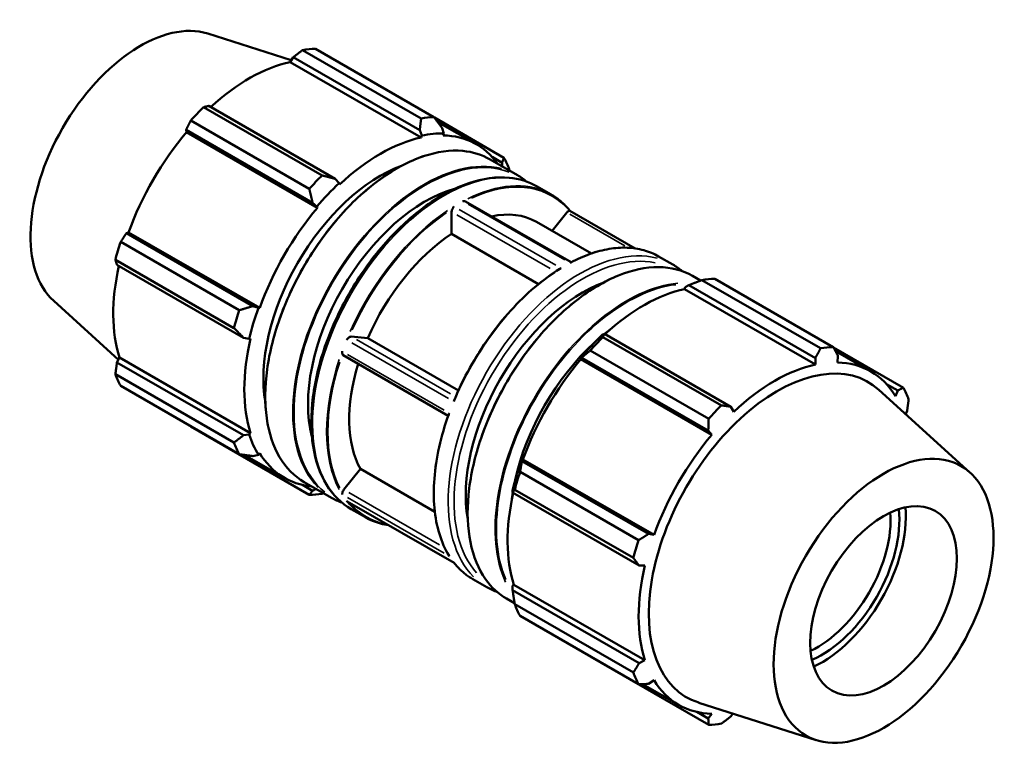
# Model space of a CAD drawing. Header units: inches. Extents: x -4.8 to 53.9, y -12.4 to 34.2.
# Tile 6 of 6: x 44.9 to 53.9, y 27.4 to 34.2. Entities that reach past the tile are written whole.
import ezdxf

# ---------------------------------------------------------------- set-up
doc = ezdxf.new("R2010")
doc.units = ezdxf.units.IN
doc.header["$MEASUREMENT"] = 0
doc.layers.add('Visible (ANSI)', color=7, linetype='Continuous', lineweight=50)
doc.layers.add('Visible Narrow (ANSI)', color=7, linetype='Continuous', lineweight=35)

msp = doc.modelspace()

# ---------------------------------------------------------------- linework, layer by layer
at = {"layer": 'Visible (ANSI)'}
for p, q in [((46.6455, 34.0517), (47.4093, 33.8086)), ((48.7118, 33.2892), (47.6287, 33.9129)), ((47.4259, 33.8352), (47.3992, 33.7924)), ((48.5818, 33.1695), (47.4259, 33.8352)), ((47.5121, 33.9016), (48.5951, 33.2779)), ((48.5965, 33.103), (47.3992, 33.7924)), ((47.69, 32.7567), (46.607, 33.3804)), ((46.6543, 33.3909), (47.8102, 32.7252)), ((48.7158, 33.2841), (49.3517, 32.9178)), ((46.4903, 33.2574), (47.5734, 32.6337)), ((48.7469, 33.2437), (49.0999, 33.0405)), ((48.7884, 33.1896), (48.8028, 33.1396)), ((46.4477, 33.1729), (46.4516, 33.1509)), ((47.6036, 32.5073), (46.4477, 33.1729)), ((47.6489, 32.4614), (46.4516, 33.1509)), ((48.6005, 33.12), (48.5818, 33.1695)), ((48.5965, 33.103), (48.6005, 33.12)), ((48.8028, 33.1396), (48.7967, 33.1224)), ((49.334, 32.8729), (49.2432, 32.9252)), ((49.2249, 32.903), (49.4743, 32.7595)), ((49.3364, 32.8388), (49.334, 32.8729)), ((47.8102, 32.7252), (47.845, 32.685)), ((47.845, 32.685), (47.849, 32.6725)), ((49.6544, 32.6557), (49.7837, 32.5813)), ((47.6427, 32.4716), (47.6036, 32.5073)), ((47.6489, 32.4614), (47.6427, 32.4716)), ((49.965, 31.9627), (48.9993, 32.5188)), ((48.8735, 32.4244), (48.8735, 32.2218)), ((49.9248, 32.4173), (49.7905, 32.2502)), ((50.55, 32.0896), (49.9542, 32.4327)), ((49.6477, 32.3324), (50.1501, 32.0431)), ((45.923, 32.2354), (45.9021, 32.2279)), ((45.9021, 32.2279), (47.058, 31.5623)), ((47.1203, 31.5459), (45.923, 32.2354)), ((48.8735, 32.2218), (49.6681, 31.7643)), ((46.9334, 31.5252), (45.8504, 32.1489)), ((45.802, 31.9862), (46.8851, 31.3625)), ((46.9724, 31.2741), (45.8165, 31.9398)), ((50.7645, 32.0164), (50.8938, 31.942)), ((51.0055, 31.7351), (51.0403, 31.7538)), ((51.0403, 31.7538), (52.1962, 31.0881)), ((51.0739, 31.8383), (51.1477, 31.7958)), ((52.2435, 31.177), (51.1604, 31.8006)), ((51.2771, 31.8119), (52.3601, 31.1883)), ((51.0015, 31.7181), (51.0055, 31.7351)), ((51.0015, 31.7181), (52.1987, 31.0286)), ((45.239, 31.6094), (45.83, 31.0731)), ((47.058, 31.5623), (47.1085, 31.5462)), ((47.1085, 31.5462), (47.1203, 31.5459)), ((50.2687, 31.3095), (50.25, 31.3)), ((51.4246, 30.6438), (50.2687, 31.3095)), ((47.0247, 31.2641), (46.9724, 31.2741)), ((47.0374, 31.2668), (47.0247, 31.2641)), ((48.1077, 31.2696), (47.9559, 31.2835)), ((48.1077, 31.2696), (48.9359, 30.7926)), ((50.2554, 31.2795), (51.3384, 30.6558)), ((51.2218, 30.5327), (50.1387, 31.1564)), ((53.0001, 30.8169), (52.3624, 31.1841)), ((52.3797, 31.1518), (52.7022, 30.9661)), ((45.8401, 31.092), (45.8165, 31.0476)), ((45.8165, 31.0476), (46.9724, 30.382)), ((47.0374, 30.4025), (45.8401, 31.092)), ((48.8421, 30.5609), (47.8836, 31.1129)), ((50.0477, 31.0866), (50.062, 31.0915)), ((50.0538, 31.0765), (50.0477, 31.0866)), ((50.0538, 31.0765), (51.2511, 30.387)), ((50.062, 31.0915), (51.218, 30.4259)), ((52.1962, 31.0881), (52.1987, 31.0286)), ((52.3989, 31.048), (52.4028, 31.1082)), ((46.8851, 30.3161), (45.802, 30.9398)), ((45.8504, 30.8327), (46.9334, 30.209)), ((53.6115, 30.0402), (52.7766, 30.7979)), ((52.8455, 30.8508), (52.9484, 30.7915)), ((52.9484, 30.7915), (52.9275, 30.7413)), ((51.4513, 30.5981), (51.4246, 30.6438)), ((53.0205, 30.5765), (53.034, 30.6019)), ((47.5734, 29.8376), (46.4903, 30.4613)), ((47.0247, 30.3906), (47.0374, 30.4025)), ((51.218, 30.4259), (51.2511, 30.387)), ((46.9724, 30.382), (47.0247, 30.3906)), ((46.9843, 30.2021), (47.3456, 29.9941)), ((47.1085, 30.2049), (47.058, 30.1924)), ((47.1203, 30.2189), (47.1085, 30.2049)), ((49.5164, 30.1465), (49.5134, 30.1613)), ((49.5134, 30.1613), (49.5253, 30.161)), ((50.6724, 29.4809), (49.5164, 30.1465)), ((49.5253, 30.161), (50.7226, 29.4715)), ((48.0409, 30.0748), (47.8891, 29.8861)), ((48.0409, 30.0748), (48.7201, 29.6836)), ((49.4988, 30.0479), (50.5818, 29.4243)), ((47.5272, 29.9549), (47.7766, 29.8113)), ((47.5102, 29.9295), (47.6036, 29.8758)), ((47.6036, 29.8758), (47.6366, 29.8919)), ((49.4296, 29.8792), (49.4309, 29.8584)), ((50.5335, 29.2615), (49.4504, 29.8852)), ((48.8959, 29.2171), (47.9207, 29.7787)), ((49.4309, 29.8584), (50.5868, 29.1927)), ((47.9567, 29.7076), (48.0859, 29.6332)), ((50.7226, 29.4715), (50.6724, 29.4809)), ((50.5868, 29.1927), (50.6396, 29.1924)), ((49.0668, 29.0683), (49.1961, 28.9939)), ((49.4296, 29.0056), (49.4424, 29.0176)), ((49.4309, 28.9663), (49.4296, 29.0056)), ((50.5868, 28.3006), (49.4309, 28.9663)), ((49.4424, 29.0176), (50.6396, 28.3282)), ((49.3762, 28.8901), (49.4489, 28.8483)), ((49.4504, 28.8388), (50.5335, 28.2151)), ((50.5818, 28.1081), (49.4988, 28.7318)), ((50.1387, 28.3604), (51.2218, 27.7367)), ((50.6396, 28.3282), (50.5868, 28.3006)), ((50.6187, 28.1092), (50.9479, 27.9197)), ((50.6724, 28.111), (50.7226, 28.1445)), ((52.205, 27.5979), (51.1307, 27.9397)), ((51.218, 27.7944), (51.1125, 27.8551)), ((51.2511, 27.8377), (51.218, 27.7944)), ((51.4246, 27.8144), (51.4412, 27.841))]:
    msp.add_line(p, q, dxfattribs=at)
for centre, major_axis, start_param, end_param in [((46.0311, 32.7793), (0.7088, 1.2308), 0.12525, 3.016343), ((47.0595, 32.1871), (0.9432, 1.6378), 0.343502, 0.438029), ((47.0255, 32.2067), (-0.8771, -1.5232), 3.619624, 4.213542), ((47.0595, 32.1871), (-0.9432, -1.6378), 4.270492, 4.36502), ((48.1426, 31.5634), (0.9432, 1.6378), 0.343502, 0.438029), ((47.0255, 32.2067), (-0.8771, -1.5232), 4.405023, 5.015888), ((48.2228, 31.5173), (0.8771, 1.5232), 0.478032, 1.088897), ((48.2228, 31.5173), (0.8866, 1.5396), 0.303499, 0.478032), ((48.2228, 31.5173), (0.8771, 1.5232), 6.028497, 6.586684), ((48.2228, 31.5173), (-0.7545, -1.3103), 3.743313, 5.681465), ((48.1426, 31.5634), (0.9432, 1.6378), 5.841289, 5.935816), ((48.1426, 31.5634), (0.9432, 1.6378), 1.1289, 1.223427), ((48.2228, 31.5173), (-0.8866, -1.5396), 4.23049, 4.405023), ((48.631, 31.2822), (-0.7545, -1.3103), 3.669801, 5.754977), ((48.9804, 32.486), (0.0189, 0.0328), 0, 0.085936), ((48.2228, 31.5173), (0.8771, 1.5232), 1.26343, 1.874295), ((48.9003, 32.4399), (-0.0189, -0.0328), 4.622586, 5.495853), ((48.9404, 31.104), (0.7074, 1.2284), 0, 0.482867), ((49.9382, 32.3982), (-0.0189, -0.0328), 3.575388, 4.448656), ((48.9404, 31.104), (-0.7074, -1.2284), 3.991773, 4.905539), ((47.0595, 32.1871), (-0.9432, -1.6378), 5.055891, 5.150418), ((47.0255, 32.2067), (-0.8771, -1.5232), 5.207208, 5.801286), ((50.0717, 30.4525), (-0.7545, -1.3103), 3.743313, 5.681465), ((50.7079, 30.0862), (0.9432, 1.6378), 0.343502, 0.438029), ((50.6277, 30.1323), (0.8771, 1.5232), 0.478032, 1.071949), ((48.1426, 31.5634), (0.9432, 1.6378), 1.914298, 2.008825), ((48.2228, 31.5173), (-0.8866, -1.5396), 5.015888, 5.190421), ((50.48, 30.2174), (-0.7545, -1.3103), 4.074091, 4.122636), ((48.2228, 31.5173), (0.8771, 1.5232), 2.048828, 2.659693), ((47.9425, 31.2489), (0.0189, 0.0328), 0.259866, 1.133133), ((50.48, 30.2174), (-0.7545, -1.3103), 4.213258, 5.21152), ((50.6277, 30.1323), (-0.8866, -1.5396), 4.23049, 4.405023), ((50.7079, 30.0862), (0.9432, 1.6378), 1.1289, 1.223427), ((47.9025, 31.1457), (-0.0189, -0.0328), 5.669783, 6.283185), ((51.791, 29.4625), (0.9432, 1.6378), 0.343502, 0.438029), ((48.9404, 31.104), (-0.7074, -1.2284), 5.087769, 5.952736), ((50.6277, 30.1323), (0.8771, 1.5232), 1.26343, 1.874295), ((51.8496, 29.4287), (0.8294, 1.4403), 6.157935, 9.550028), ((51.825, 29.4429), (0.8771, 1.5232), 5.975819, 6.586684), ((51.825, 29.4429), (-0.8771, -1.5232), 3.619624, 4.23049), ((47.0595, 32.1871), (-0.9432, -1.6378), 5.841289, 5.935816), ((51.791, 29.4625), (0.9432, 1.6378), 5.841289, 5.935816), ((51.791, 29.4625), (-0.9432, -1.6378), 4.270492, 4.36502), ((48.1426, 31.5634), (-0.9432, -1.6378), 5.841289, 5.935816), ((48.2228, 31.5173), (-0.8866, -1.5396), 5.801286, 5.975819), ((51.825, 29.4429), (-0.8771, -1.5232), 4.405023, 5.015888), ((48.2228, 31.5173), (-0.8771, -1.5232), 5.975819, 6.537873), ((50.6277, 30.1323), (-0.8866, -1.5396), 5.015888, 5.190421), ((50.7079, 30.0862), (0.9432, 1.6378), 1.914298, 2.008825), ((47.9025, 29.867), (-0.0189, -0.0328), 4.448656, 5.321924), ((48.1426, 31.5634), (-0.9432, -1.6378), 0.343502, 0.438029), ((50.6277, 30.1323), (0.8771, 1.5232), 2.065615, 2.659693), ((50.48, 30.2174), (-0.7545, -1.3103), 5.297197, 5.350687), ((52.2537, 29.196), (0.5009, 0.8698), 3.79945, 5.625328), ((52.2537, 29.196), (0.5429, 0.9428), 3.830631, 5.594147), ((52.2135, 29.2191), (-0.4725, -0.8205), 0.692719, 2.448874), ((51.791, 29.4625), (-0.9432, -1.6378), 5.055891, 5.150418), ((51.825, 29.4429), (-0.8771, -1.5232), 5.190421, 5.801286), ((50.7079, 30.0862), (-0.9432, -1.6378), 5.841289, 5.935816), ((51.791, 29.4625), (-0.9432, -1.6378), 5.841289, 5.935816), ((51.825, 29.4429), (-0.8771, -1.5232), 5.975819, 6.586684), ((51.791, 29.4625), (-0.9432, -1.6378), 0.343502, 0.438029)]:
    msp.add_ellipse(centre, major_axis=major_axis, ratio=0.578093, start_param=start_param, end_param=end_param, dxfattribs=at)
for major_axis in [(0.7088, 1.2308), (0.4725, 0.8205)]:
    msp.add_ellipse((52.8194, 28.8703), major_axis=major_axis, ratio=0.578093, dxfattribs=at)
for points, weights in [([(47.4259, 33.8352), (47.4679, 33.8678), (47.5121, 33.9016)], [1.00188714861, 1.00135192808, 1]), ([(46.607, 33.3804), (46.6309, 33.3859), (46.6543, 33.3909)], [1, 1.00135192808, 1.00188714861]), ([(48.7118, 33.2892), (48.7514, 33.2381), (48.7884, 33.1896)], [1.01550935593, 1.01104727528, 1.0057830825]), ([(46.4477, 33.1729), (46.4684, 33.2144), (46.4903, 33.2574)], [1.00188714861, 1.00135192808, 1]), ([(48.5818, 33.1695), (48.5888, 33.2223), (48.5951, 33.2779)], [1.0057830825, 1.01104727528, 1.01550935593]), ([(49.334, 32.8729), (49.3432, 32.8946), (49.3517, 32.9178)], [1.0057830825, 1.01104727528, 1.01550935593]), ([(47.69, 32.7567), (47.7519, 32.7403), (47.8102, 32.7252)], [1.01550935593, 1.01104727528, 1.0057830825]), ([(49.4001, 32.8108), (49.4008, 32.806), (49.4016, 32.8013)], [1.01550935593, 1.01518393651, 1.01485425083]), ([(47.6036, 32.5073), (47.5893, 32.5689), (47.5734, 32.6337)], [1.0057830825, 1.01104727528, 1.01550935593]), ([(45.8504, 32.1489), (45.8766, 32.1893), (45.9021, 32.2279)], [1, 1.00135192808, 1.00188714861]), ([(45.8165, 31.9398), (45.8092, 31.9626), (45.802, 31.9862)], [1.00188714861, 1.00135192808, 1]), ([(51.0403, 31.7538), (51.0986, 31.777), (51.1604, 31.8006)], [1.0057830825, 1.01104727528, 1.01550935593]), ([(46.9334, 31.5252), (46.9975, 31.5438), (47.058, 31.5623)], [1.01550935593, 1.01104727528, 1.0057830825]), ([(46.9724, 31.2741), (46.9302, 31.3171), (46.8851, 31.3625)], [1.0057830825, 1.01104727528, 1.01550935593]), ([(50.2554, 31.2795), (50.2616, 31.2951), (50.2687, 31.3095)], [1.01550935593, 1.01104727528, 1.0057830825]), ([(50.062, 31.0915), (50.0991, 31.1236), (50.1387, 31.1564)], [1.0057830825, 1.01104727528, 1.01550935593]), ([(52.1962, 31.0881), (52.2196, 31.1315), (52.2435, 31.177)], [1.00188714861, 1.00135192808, 1]), ([(52.3601, 31.1883), (52.3821, 31.1473), (52.4028, 31.1082)], [1, 1.00135192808, 1.00188714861]), ([(45.802, 30.9398), (45.8092, 30.9949), (45.8165, 31.0476)], [1, 1.00135192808, 1.00188714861]), ([(52.9484, 30.7915), (52.9739, 30.8038), (53.0001, 30.8169)], [1.00188714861, 1.00135192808, 1]), ([(53.0484, 30.7098), (53.0413, 30.6547), (53.034, 30.6019)], [1, 1.00135192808, 1.00188714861]), ([(51.3384, 30.6558), (51.3826, 30.6496), (51.4246, 30.6438)], [1, 1.00135192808, 1.00188714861]), ([(51.218, 30.4259), (51.22, 30.4781), (51.2218, 30.5327)], [1.00188714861, 1.00135192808, 1]), ([(46.4903, 30.4613), (46.4892, 30.4634), (46.4881, 30.4655)], [1, 1.00006813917, 1.00013420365]), ([(46.8851, 30.3161), (46.9302, 30.3494), (46.9724, 30.382)], [1.01550935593, 1.01104727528, 1.0057830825]), ([(47.058, 30.1924), (46.9975, 30.2002), (46.9334, 30.209)], [1.0057830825, 1.01104727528, 1.01550935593]), ([(49.4988, 30.0479), (49.5073, 30.0985), (49.5164, 30.1465)], [1.01550935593, 1.01104727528, 1.0057830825]), ([(47.5734, 29.8376), (47.5893, 29.8568), (47.6036, 29.8758)], [1.01550935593, 1.01104727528, 1.0057830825]), ([(49.4309, 29.8584), (49.4399, 29.8718), (49.4504, 29.8852)], [1.0057830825, 1.01104727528, 1.01550935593]), ([(47.7028, 29.8538), (47.6964, 29.8514), (47.69, 29.849)], [1.01457634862, 1.01504715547, 1.01550935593]), ([(50.5818, 29.4243), (50.6282, 29.453), (50.6724, 29.4809)], [1, 1.00135192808, 1.00188714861]), ([(50.5868, 29.1927), (50.5609, 29.2263), (50.5335, 29.2615)], [1.00188714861, 1.00135192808, 1]), ([(49.4504, 28.8388), (49.4399, 28.9041), (49.4309, 28.9663)], [1.01550935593, 1.01104727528, 1.0057830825]), ([(50.1387, 28.3604), (50.1367, 28.3629), (50.1347, 28.3655)], [1.01550935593, 1.01528322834, 1.01505504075]), ([(50.5335, 28.2151), (50.5609, 28.2586), (50.5868, 28.3006)], [1, 1.00135192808, 1.00188714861]), ([(50.6724, 28.111), (50.6282, 28.1095), (50.5818, 28.1081)], [1.00188714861, 1.00135192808, 1]), ([(51.2218, 27.7367), (51.22, 27.766), (51.218, 27.7944)], [1, 1.00135192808, 1.00188714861]), ([(51.4246, 27.8144), (51.3826, 27.7818), (51.3384, 27.748)], [1.00188714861, 1.00135192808, 1])]:
    msp.add_rational_spline(points, weights, degree=2, dxfattribs=at)
for points, knots in [([(47.5272, 29.9549), (47.4363, 30.0072), (47.36, 30.0847), (47.2437, 30.2823), (47.204, 30.4025), (47.1653, 30.674), (47.1666, 30.8252), (47.2099, 31.143), (47.2521, 31.3096), (47.373, 31.641), (47.4517, 31.8059), (47.6377, 32.1173), (47.7449, 32.2638), (47.9772, 32.5238), (48.1022, 32.6372), (48.3575, 32.8194), (48.4877, 32.8881), (48.7401, 32.9736), (48.8624, 32.9905), (49.0657, 32.9721), (49.1502, 32.9461), (49.2249, 32.903)], [3.925057, 3.925057, 3.925057, 3.925057, 4.24214, 4.24214, 4.561303, 4.561303, 4.881974, 4.881974, 5.202725, 5.202725, 5.523345, 5.523345, 5.843918, 5.843918, 6.164557, 6.164557, 6.485327, 6.485327, 6.80589, 6.80589, 7.06665, 7.06665, 7.06665, 7.06665]), ([(47.9567, 29.7076), (47.8657, 29.76), (47.789, 29.8367), (47.6703, 30.0315), (47.6291, 30.1507), (47.5866, 30.4206), (47.5863, 30.5721), (47.6269, 30.8906), (47.6679, 31.0575), (47.787, 31.3896), (47.8649, 31.5547), (48.0497, 31.8668), (48.1565, 32.0137), (48.3886, 32.2749), (48.5138, 32.389), (48.7707, 32.5729), (48.9023, 32.6426), (49.1588, 32.7292), (49.2838, 32.7463), (49.4917, 32.7265), (49.5779, 32.6997), (49.6544, 32.6557)], [3.925057, 3.925057, 3.925057, 3.925057, 4.231616, 4.231616, 4.547053, 4.547053, 4.870088, 4.870088, 5.19375, 5.19375, 5.516781, 5.516781, 5.839569, 5.839569, 6.162669, 6.162669, 6.486394, 6.486394, 6.808986, 6.808986, 7.06665, 7.06665, 7.06665, 7.06665]), ([(49.7837, 32.5813), (49.7966, 32.5738), (49.8093, 32.5658), (49.8341, 32.5488), (49.8462, 32.5398), (49.8697, 32.5209), (49.8812, 32.5109), (49.9034, 32.49), (49.9141, 32.4791), (49.9349, 32.4564), (49.9449, 32.4447), (49.9546, 32.4325)], [0.7834645, 0.7834645, 0.7834645, 0.7834645, 0.8287737, 0.8287737, 0.8740829, 0.8740829, 0.9193921, 0.9193921, 0.9647013, 0.9647013, 1.0096246, 1.0096246, 1.0096246, 1.0096246]), ([(48.8938, 32.4735), (48.8938, 32.4735), (48.8938, 32.4734), (48.8923, 32.4709), (48.8907, 32.468), (48.8877, 32.4619), (48.8863, 32.4591), (48.8843, 32.4555), (48.8837, 32.4546), (48.8831, 32.4537)], [-0.30976907, -0.30976907, -0.30976907, -0.30976907, -0.30926811, -0.30926811, -0.27066336, -0.27066336, -0.23745397, -0.23745397, -0.2247218, -0.2247218, -0.2247218, -0.2247218]), ([(48.9976, 32.5196), (48.9976, 32.5196), (48.9975, 32.5196), (48.9959, 32.5203), (48.9935, 32.5209), (48.9864, 32.5217), (48.9813, 32.5217), (48.9759, 32.5207), (48.9758, 32.5207), (48.9758, 32.5206)], [-0.07635419, -0.07635419, -0.07635419, -0.07635419, -0.07543992, -0.07543992, -0.04380663, -0.04380663, 0, 0, 0.00042703, 0.00042703, 0.00042703, 0.00042703]), ([(49.9542, 32.4327), (49.954, 32.4328), (49.9538, 32.4329), (49.9525, 32.4332), (49.9512, 32.4331), (49.9488, 32.4328), (49.9481, 32.4327), (49.9474, 32.4326)], [-0.28167833, -0.28167833, -0.28167833, -0.28167833, -0.27240318, -0.27240318, -0.23846031, -0.23846031, -0.22486868, -0.22486868, -0.22486868, -0.22486868]), ([(50.7645, 32.0164), (50.722, 32.0409), (50.6763, 32.0599), (50.5797, 32.0866), (50.5288, 32.0943), (50.423, 32.0981), (50.3681, 32.0942), (50.2554, 32.0752), (50.1977, 32.06), (50.0806, 32.0186), (50.0213, 31.9924), (49.9618, 31.961)], [5.4997209, 5.4997209, 5.4997209, 5.4997209, 5.6480974, 5.6480974, 5.7964739, 5.7964739, 5.9448504, 5.9448504, 6.0932269, 6.0932269, 6.2416034, 6.2416034, 6.2416034, 6.2416034]), ([(49.9618, 31.961), (49.9601, 31.9601), (49.9584, 31.9584), (49.9567, 31.9559), (49.9567, 31.9558), (49.9566, 31.9558)], [-0.03719423, -0.03719423, -0.03719423, -0.03719423, 0, 0, 0.00042703, 0.00042703, 0.00042703, 0.00042703]), ([(49.8613, 31.9031), (49.7842, 31.855), (49.7075, 31.7985), (49.5576, 31.6708), (49.4844, 31.5996), (49.3442, 31.4451), (49.2771, 31.3618), (49.1517, 31.1863), (49.0934, 31.094), (48.9874, 30.9038), (48.9398, 30.8059), (48.8984, 30.707)], [0.0419625, 0.0419625, 0.0419625, 0.0419625, 0.2343715, 0.2343715, 0.4267805, 0.4267805, 0.6191895, 0.6191895, 0.8115985, 0.8115985, 1.0040075, 1.0040075, 1.0040075, 1.0040075]), ([(51.0739, 31.8383), (50.983, 31.8906), (50.8777, 31.9178), (50.6485, 31.9192), (50.5245, 31.8931), (50.2704, 31.7904), (50.1402, 31.7134), (49.887, 31.5163), (49.7642, 31.3963), (49.5382, 31.1254), (49.4351, 30.9746), (49.2591, 30.6574), (49.1862, 30.491), (49.0779, 30.1596), (49.0426, 29.9946), (49.0132, 29.6824), (49.0191, 29.5353), (49.0718, 29.274), (49.1186, 29.1598), (49.2365, 28.9932), (49.3015, 28.9332), (49.3762, 28.8901)], [5.499721, 5.499721, 5.499721, 5.499721, 5.816803, 5.816803, 6.135967, 6.135967, 6.456637, 6.456637, 6.777389, 6.777389, 7.098009, 7.098009, 7.418581, 7.418581, 7.73922, 7.73922, 8.059991, 8.059991, 8.380553, 8.380553, 8.641314, 8.641314, 8.641314, 8.641314]), ([(49.8747, 31.9086), (49.8747, 31.9086), (49.8746, 31.9086), (49.8705, 31.9076), (49.8665, 31.9061), (49.8623, 31.9037), (49.8618, 31.9034), (49.8613, 31.9031)], [-0.30976907, -0.30976907, -0.30976907, -0.30976907, -0.30926811, -0.30926811, -0.27066336, -0.27066336, -0.26534544, -0.26534544, -0.26534544, -0.26534544]), ([(47.9334, 31.2727), (47.9333, 31.2727), (47.9333, 31.2727), (47.9313, 31.2707), (47.9288, 31.2686), (47.9221, 31.2629), (47.918, 31.2594), (47.9143, 31.2555), (47.9143, 31.2555), (47.9142, 31.2554)], [-0.07632672, -0.07632672, -0.07632672, -0.07632672, -0.07567057, -0.07567057, -0.04386239, -0.04386239, 0, 0, 0.00046076, 0.00046076, 0.00046076, 0.00046076]), ([(47.8733, 31.1499), (47.8733, 31.1498), (47.8733, 31.1497), (47.8732, 31.1455), (47.8736, 31.1414), (47.8745, 31.1337), (47.8751, 31.1305), (47.8758, 31.1269), (47.876, 31.126), (47.8761, 31.1251)], [-0.30981703, -0.30981703, -0.30981703, -0.30981703, -0.30927816, -0.30927816, -0.27243505, -0.27243505, -0.23847822, -0.23847822, -0.22487222, -0.22487222, -0.22487222, -0.22487222]), ([(48.8984, 30.707), (48.8983, 30.7068), (48.8982, 30.7066), (48.8964, 30.7019), (48.8954, 30.6965), (48.8951, 30.6907), (48.8951, 30.6907), (48.8951, 30.6906)], [-0.04596797, -0.04596797, -0.04596797, -0.04596797, -0.04386239, -0.04386239, 0, 0, 0.00046076, 0.00046076, 0.00046076, 0.00046076]), ([(48.8542, 30.585), (48.8541, 30.585), (48.8541, 30.5849), (48.8516, 30.5821), (48.8495, 30.5793), (48.8474, 30.5755), (48.847, 30.5745), (48.8466, 30.5735)], [-0.30981703, -0.30981703, -0.30981703, -0.30981703, -0.30927816, -0.30927816, -0.27243505, -0.27243505, -0.25867616, -0.25867616, -0.25867616, -0.25867616]), ([(48.8466, 30.5735), (48.8109, 30.4736), (48.7818, 30.3736), (48.7379, 30.1767), (48.7232, 30.08), (48.7086, 29.8933), (48.7088, 29.8035), (48.7242, 29.6339), (48.7393, 29.5541), (48.7841, 29.4079), (48.8137, 29.3413), (48.8501, 29.2825)], [1.0902935, 1.0902935, 1.0902935, 1.0902935, 1.2834957, 1.2834957, 1.4766978, 1.4766978, 1.6698999, 1.6698999, 1.863102, 1.863102, 2.0563042, 2.0563042, 2.0563042, 2.0563042]), ([(47.8761, 29.8572), (47.8761, 29.8571), (47.8761, 29.8571), (47.8757, 29.8545), (47.8751, 29.852), (47.8738, 29.8465), (47.8732, 29.8439), (47.8733, 29.8421), (47.8733, 29.842), (47.8733, 29.842)], [-0.07632624, -0.07632624, -0.07632624, -0.07632624, -0.07567415, -0.07567415, -0.04386327, -0.04386327, 0, 0, 0.00046134, 0.00046134, 0.00046134, 0.00046134]), ([(47.9142, 29.7836), (47.9143, 29.7836), (47.9143, 29.7835), (47.9163, 29.7816), (47.9185, 29.78), (47.9207, 29.7787)], [-0.3098107, -0.3098107, -0.3098107, -0.3098107, -0.30927249, -0.30927249, -0.28167833, -0.28167833, -0.28167833, -0.28167833]), ([(48.3005, 29.56), (48.2738, 29.5639), (48.2478, 29.5693), (48.1742, 29.5896), (48.1285, 29.6087), (48.0859, 29.6332)], [3.6988969, 3.6988969, 3.6988969, 3.6988969, 3.7766806, 3.7766806, 3.9250571, 3.9250571, 3.9250571, 3.9250571]), ([(48.8501, 29.2825), (48.8513, 29.2807), (48.8526, 29.2789), (48.8541, 29.2772), (48.8541, 29.2772), (48.8542, 29.2772)], [-0.01913434, -0.01913434, -0.01913434, -0.01913434, 0, 0, 0.00046134, 0.00046134, 0.00046134, 0.00046134]), ([(48.8951, 29.2187), (48.8951, 29.2187), (48.8951, 29.2187), (48.8952, 29.2182), (48.8954, 29.2178), (48.8957, 29.2175)], [-0.3098107, -0.3098107, -0.3098107, -0.3098107, -0.30927249, -0.30927249, -0.29247481, -0.29247481, -0.29247481, -0.29247481]), ([(48.8957, 29.2175), (48.9054, 29.2051), (48.9155, 29.1933), (48.9363, 29.1705), (48.9471, 29.1596), (48.9693, 29.1387), (48.9808, 29.1287), (49.0043, 29.1097), (49.0164, 29.1008), (49.0411, 29.0838), (49.0538, 29.0758), (49.0668, 29.0683)], [2.1315821, 2.1315821, 2.1315821, 2.1315821, 2.1768913, 2.1768913, 2.2222006, 2.2222006, 2.2675098, 2.2675098, 2.312819, 2.312819, 2.3581282, 2.3581282, 2.3581282, 2.3581282])]:
    msp.add_open_spline(points, degree=3, knots=knots, dxfattribs=at)
for points in [[(49.4743, 32.7595), (49.5041, 32.7423), (49.5324, 32.7224), (49.5589, 32.7)], [(50.98, 31.8816), (50.953, 31.9043), (50.9242, 31.9245), (50.8938, 31.942)], [(47.8705, 29.768), (47.8377, 29.7797), (47.8064, 29.7942), (47.7766, 29.8113)], [(49.1961, 28.9939), (49.2265, 28.9764), (49.2584, 28.9616), (49.2916, 28.9496)]]:
    msp.add_open_spline(points, degree=3, dxfattribs=at)
at = {"layer": 'Visible Narrow (ANSI)'}
for p, q in [((49.9076, 31.984), (49.0248, 32.4924)), ((49.7749, 31.9054), (48.921, 32.3971)), ((49.8257, 31.9369), (48.9429, 32.4452)), ((50.455, 32.112), (49.9527, 32.4012)), ((48.8461, 30.7188), (47.9633, 31.2272)), ((48.0036, 31.256), (48.8622, 30.7616)), ((47.9223, 31.1216), (48.8051, 30.6132)), ((48.8051, 29.3054), (47.9223, 29.8138)), ((47.9352, 29.8596), (48.7642, 29.3822)), ((48.8461, 29.247), (47.9633, 29.7554))]:
    msp.add_line(p, q, dxfattribs=at)
for centre, major_axis, start_param, end_param in [((48.3761, 31.429), (0.8489, 1.4741), 0.15708, 2.984513), ((48.6254, 31.2854), (-0.8489, -1.4741), 3.298672, 6.126106), ((48.631, 31.2822), (0.8449, 1.4672), 0.086281, 3.055312), ((48.8055, 31.1817), (0.8489, 1.4741), 0.15708, 2.984513), ((48.9348, 31.1072), (0.8489, 1.4741), 0.03747, 0.711939), ((48.9404, 31.104), (0.8449, 1.4672), 6.11486, 6.971242), ((48.9348, 31.1072), (0.8489, 1.4741), 0.866473, 1.747653), ((48.9404, 31.104), (-0.8449, -1.4672), 4.020465, 4.876847), ((50.045, 30.4679), (0.8489, 1.4741), 0.15708, 2.984513), ((49.9157, 30.5424), (0.8489, 1.4741), 0.03747, 0.711939), ((50.0717, 30.4525), (-0.83, -1.4412), 3.329536, 6.095242), ((50.2251, 30.3642), (-0.8489, -1.4741), 3.298672, 6.126106), ((49.9157, 30.5424), (0.8489, 1.4741), 0.866473, 1.747653), ((50.4744, 30.2206), (0.8489, 1.4741), 0.384812, 2.754928), ((50.48, 30.2174), (-0.8449, -1.4672), 3.547173, 5.87571), ((48.9348, 31.1072), (-0.8489, -1.4741), 5.055264, 5.936443), ((48.9404, 31.104), (-0.8449, -1.4672), 5.067663, 5.924044), ((49.9157, 30.5424), (-0.8489, -1.4741), 5.055264, 5.936443), ((48.9348, 31.1072), (-0.8489, -1.4741), 6.064991, 6.271701), ((48.9404, 31.104), (-0.8449, -1.4672), 6.097779, 6.468592), ((49.9157, 30.5424), (-0.8489, -1.4741), 6.064991, 6.271701)]:
    msp.add_ellipse(centre, major_axis=major_axis, ratio=0.578093, start_param=start_param, end_param=end_param, dxfattribs=at)

doc.saveas('drawing.dxf')
